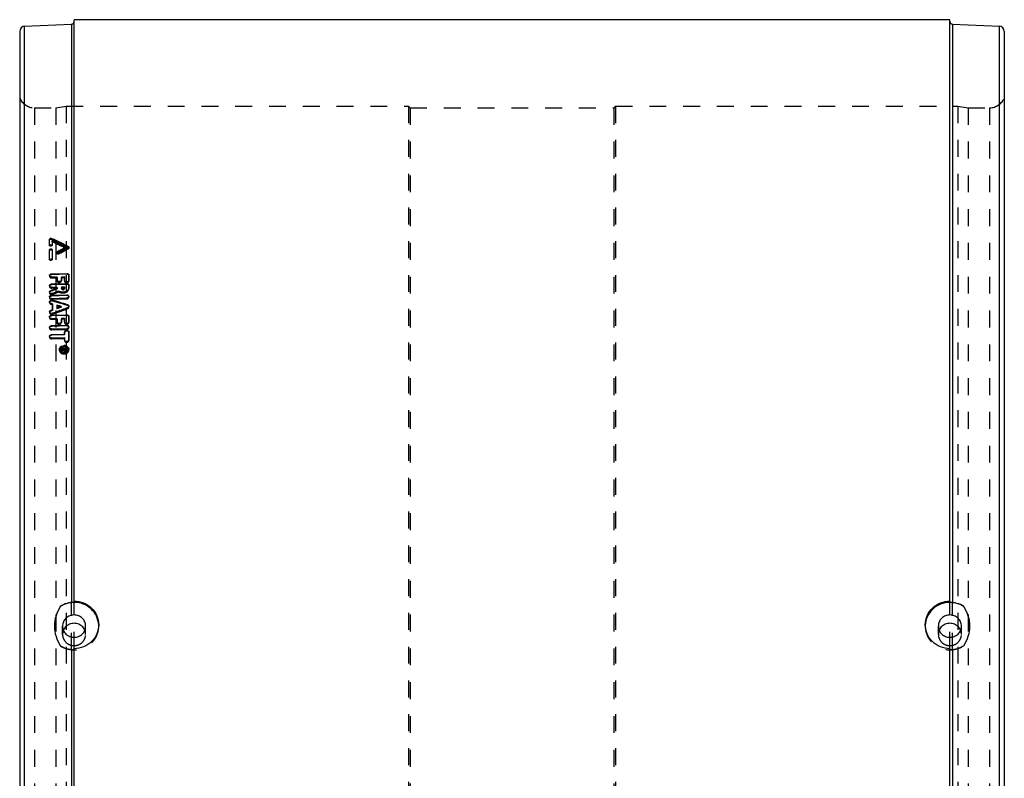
# Model space of a CAD drawing. Header units: millimetres. Extents: x 305 to 695, y 185 to 815.
# Tile 2 of 2: x 310 to 690, y 522 to 815. Entities that reach past the tile are written whole.
import ezdxf

# ---------------------------------------------------------------- set-up
doc = ezdxf.new("R2010")
doc.units = ezdxf.units.MM
doc.header["$LTSCALE"] = 65.185185
doc.linetypes.add('HIDDEN', pattern=[0.2, 0.1, -0.1])
doc.layers.get('0').update_dxf_attribs({"linetype": 'CONTINUOUS'})
doc.layers.add('KOERPER', color=7, linetype='CONTINUOUS')
doc.layers.add('KONST.EL_MIT_GEO', color=7, linetype='CONTINUOUS')

msp = doc.modelspace()

# ---------------------------------------------------------------- linework, layer by layer
at = {"color": 8, "linetype": 'HIDDEN'}
for p, q in [((315.66, 781), (324, 781)), ((460.65, 781), (539.35, 781)), ((676, 781), (684.34, 781))]:
    msp.add_line(p, q, dxfattribs=at)
at = {"layer": 'KOERPER', "color": 7, "linetype": 'Continuous'}
msp.add_line((669, 815), (331, 815), dxfattribs=at)
at = {"layer": 'KONST.EL_MIT_GEO', "color": 7, "linetype": 'Continuous'}
for p, q in [((311.91, 812.5), (330.04, 813.29)), ((330.04, 813.29), (330.04, 590.18)), ((331, 590.48), (331, 815)), ((669, 590.48), (669, 815)), ((669.96, 813.29), (669.96, 590.18)), ((669.96, 813.29), (688.09, 812.5)), ((310, 810.5), (310, 189.5)), ((311.91, 187.5), (311.91, 812.5)), ((688.09, 187.5), (688.09, 812.5)), ((690, 810.5), (690, 189.5)), ((321.49, 728.3), (321.49, 730.32)), ((321.51, 729.95), (321.49, 730.32)), ((322.3, 730.25), (322.28, 730.61)), ((322.28, 730.61), (323, 730.27)), ((322.3, 730.25), (322.66, 730.08)), ((322.48, 729.68), (322.48, 728.33)), ((322.66, 730.08), (323.02, 729.91)), ((321.49, 722.82), (321.49, 726.26)), ((321.51, 725.9), (321.49, 726.26)), ((322.48, 726.29), (322.48, 722.85)), ((326.64, 728.19), (328.08, 727.49)), ((327.17, 726.07), (326.77, 725.85)), ((327.89, 726.47), (327.17, 726.07)), ((327.34, 728.2), (328.78, 727.51)), ((327.69, 726.84), (327.67, 727.2)), ((327.97, 726.51), (327.89, 726.47)), ((328.38, 726.73), (327.97, 726.51)), ((328.08, 727.49), (328.8, 727.15)), ((328.78, 726.95), (328.38, 726.73)), ((328.8, 727.15), (328.78, 727.51)), ((324.59, 725.14), (324.56, 725.5)), ((324.59, 725.14), (325.27, 725.52)), ((322.34, 716.95), (328.13, 717.13)), ((322.34, 716.95), (322.36, 716.6)), ((322.34, 715.73), (324.39, 715.79)), ((328.16, 716.78), (322.36, 716.6)), ((324.39, 714.55), (324.39, 715.79)), ((324.39, 715.79), (324.41, 715.44)), ((326.08, 715.84), (327.29, 715.87)), ((326.08, 715.84), (326.08, 714.61)), ((327.29, 714.44), (327.29, 715.87)), ((327.29, 715.87), (327.31, 715.53)), ((328.13, 717.13), (328.16, 716.78)), ((328.98, 716.54), (328.98, 714.49)), ((322.34, 713.05), (328.13, 713.22)), ((322.34, 713.05), (322.36, 712.71)), ((322.34, 711.8), (324.39, 711.86)), ((328.16, 712.88), (322.36, 712.71)), ((324.39, 711.44), (324.39, 711.86)), ((324.39, 711.44), (324.41, 711.1)), ((326.08, 711.91), (327.29, 711.95)), ((326.08, 711.91), (326.08, 711.57)), ((326.08, 711.57), (326.11, 711.23)), ((327.29, 711.6), (327.29, 711.95)), ((327.29, 711.6), (327.31, 711.27)), ((327.31, 711.46), (327.31, 711.27)), ((328.13, 713.22), (328.16, 712.88)), ((328.98, 712.62), (328.98, 711.65)), ((321.98, 710.54), (322, 710.2)), ((322.34, 708.72), (328.13, 708.89)), ((322.34, 708.72), (322.36, 708.38)), ((322.34, 707.45), (328.13, 707.62)), ((328.16, 708.55), (322.36, 708.38)), ((328.13, 708.89), (328.16, 708.55)), ((322.34, 705.48), (322, 705.58)), ((322, 702.89), (322.69, 703.15)), ((322.57, 705.41), (322.34, 705.48)), ((322.69, 705.37), (322.57, 705.41)), ((322.68, 706.77), (322.7, 706.44)), ((322.69, 703.15), (322.69, 705.37)), ((322.69, 703.15), (322.71, 702.82)), ((324.39, 704.86), (324.39, 703.76)), ((324.39, 703.76), (326.03, 704.36)), ((324.39, 703.76), (324.41, 703.44)), ((324.49, 703.47), (324.41, 703.44)), ((325.68, 703.9), (324.49, 703.47)), ((326.05, 704.03), (325.68, 703.9)), ((326.03, 704.36), (325.75, 704.44)), ((326.03, 704.36), (326.05, 704.03)), ((328.48, 705.01), (328.5, 704.69)), ((322, 702.89), (322.02, 702.57)), ((322.71, 702.82), (322.02, 702.57)), ((322.34, 701.02), (328.13, 701.18)), ((322.34, 701.02), (322.36, 700.7)), ((322.34, 699.71), (324.39, 699.77)), ((328.16, 700.86), (322.36, 700.7)), ((324.39, 698.46), (324.39, 699.77)), ((324.39, 699.77), (324.41, 699.45)), ((326.08, 699.82), (327.29, 699.85)), ((326.08, 699.82), (326.08, 698.51)), ((327.29, 698.44), (327.29, 699.85)), ((327.29, 699.85), (327.31, 699.53)), ((328.13, 701.18), (328.16, 700.86)), ((328.98, 700.55), (328.98, 698.49)), ((322.34, 696.99), (328.13, 697.15)), ((322.34, 696.99), (322.36, 696.67)), ((322.34, 695.67), (328.13, 695.82)), ((328.16, 696.83), (322.36, 696.67)), ((328.13, 697.15), (328.16, 696.83)), ((322.34, 693.53), (327.29, 693.66)), ((322.34, 693.53), (322.36, 693.22)), ((322.34, 692.19), (327.29, 692.33)), ((327.31, 693.36), (322.36, 693.22)), ((327.29, 693.66), (327.29, 694.47)), ((327.29, 694.47), (327.31, 694.16)), ((327.29, 693.66), (327.31, 693.36)), ((327.29, 691.51), (327.29, 692.33)), ((327.29, 692.33), (327.31, 692.02)), ((327.31, 694.16), (327.31, 693.36)), ((328.98, 694.52), (328.98, 691.56)), ((326.15, 688.13), (328.13, 688.18)), ((326.15, 687.9), (326.15, 688.13)), ((326.15, 687.9), (326.98, 687.92)), ((326.15, 687.68), (326.84, 687.82)), ((326.84, 687.82), (326.98, 687.85)), ((326.98, 687.85), (326.98, 687.92)), ((326.98, 687.92), (327, 687.63)), ((327.27, 687.86), (327.04, 687.85)), ((327.26, 687.93), (327.85, 687.95)), ((327.26, 687.93), (327.26, 687.82)), ((327.26, 687.82), (327.29, 687.52)), ((327.85, 687.83), (327.85, 687.95)), ((327.85, 687.95), (327.86, 687.86)), ((328.16, 687.88), (327.85, 687.87)), ((327.85, 687.83), (327.87, 687.53)), ((328.13, 688.18), (328.13, 687.84)), ((328.56, 687.87), (328.56, 687.91)), ((325.73, 687.71), (325.74, 687.65)), ((326.15, 687.45), (326.15, 687.68)), ((326.24, 687.47), (326.15, 687.45)), ((326.3, 687.48), (326.24, 687.47)), ((326.6, 687.54), (326.3, 687.48)), ((326.9, 687.6), (326.6, 687.54)), ((327.04, 687.63), (326.9, 687.6)), ((327.41, 687.71), (327.71, 687.72)), ((327.41, 687.71), (327.42, 687.53)), ((327.41, 687.48), (327.71, 687.49)), ((327.71, 687.72), (327.73, 687.5)), ((327.87, 687.65), (327.87, 687.53)), ((330.04, 571.92), (330.04, 428.08)), ((331, 427.69), (331, 572.31)), ((669, 427.69), (669, 572.31)), ((669.96, 571.92), (669.96, 428.08))]:
    msp.add_line(p, q, dxfattribs=at)
at = {"layer": 'KONST.EL_MIT_GEO', "color": 8, "linetype": 'HIDDEN'}
for p, q in [((315.66, 781), (315.66, 219)), ((324, 781), (328, 781.65)), ((324, 781), (324, 219)), ((328, 781.65), (328, 218.35)), ((328, 781.65), (460, 781.65)), ((460, 781.65), (460, 218.35)), ((460, 781.65), (460.65, 781)), ((460.65, 781), (460.65, 219)), ((539.35, 781), (540, 781.65)), ((539.35, 781), (539.35, 219)), ((540, 781.65), (540, 218.35)), ((540, 781.65), (672, 781.65)), ((672, 781.65), (672, 218.35)), ((672, 781.65), (676, 781)), ((676, 781), (676, 219)), ((684.34, 781), (684.34, 219)), ((321.51, 727.94), (321.51, 729.95)), ((322.5, 729.32), (322.48, 729.68)), ((321.51, 727.94), (321.49, 728.3)), ((321.51, 722.46), (321.51, 725.9)), ((322.5, 727.97), (322.48, 728.33)), ((322.5, 725.93), (322.48, 726.29)), ((322.5, 729.32), (322.5, 727.97)), ((322.5, 725.93), (322.5, 722.49)), ((328.8, 726.59), (328.78, 726.95)), ((329, 726.89), (328.98, 727.25)), ((321.51, 722.46), (321.49, 722.82)), ((322.5, 722.49), (322.48, 722.85)), ((324.37, 725.2), (324.39, 724.84)), ((325.18, 724.61), (325.16, 724.96)), ((321.49, 716.29), (321.51, 715.94)), ((322.34, 715.73), (322.36, 715.38)), ((322.36, 715.38), (324.41, 715.44)), ((324.39, 714.55), (324.41, 714.21)), ((324.41, 715.44), (324.41, 714.21)), ((326.08, 715.84), (326.11, 715.49)), ((326.08, 714.61), (326.11, 714.26)), ((326.11, 715.49), (327.31, 715.53)), ((326.11, 714.26), (326.11, 715.49)), ((327.29, 714.44), (327.31, 714.09)), ((327.31, 715.53), (327.31, 714.09)), ((328.98, 716.54), (329, 716.19)), ((328.98, 714.49), (329, 714.14)), ((329, 714.14), (329, 716.19)), ((321.49, 712.37), (321.51, 712.03)), ((322.34, 711.8), (322.36, 711.46)), ((322.36, 711.46), (324.41, 711.53)), ((324.39, 711.86), (324.41, 711.53)), ((324.41, 711.53), (324.41, 711.1)), ((326.08, 711.91), (326.11, 711.58)), ((326.11, 711.58), (327.31, 711.61)), ((326.11, 711.23), (326.11, 711.58)), ((327.29, 711.95), (327.31, 711.61)), ((327.31, 711.61), (327.31, 711.46)), ((328.98, 712.62), (329, 712.28)), ((328.98, 711.65), (329, 711.32)), ((329, 711.32), (329, 712.28)), ((321.49, 709.92), (321.51, 709.59)), ((321.49, 708.03), (321.51, 707.7)), ((322.34, 707.45), (322.36, 707.12)), ((322.36, 707.12), (328.16, 707.29)), ((322.7, 709.42), (322.72, 709.08)), ((325.09, 710.32), (325.11, 709.98)), ((328.13, 707.62), (328.16, 707.29)), ((329, 707.97), (328.98, 708.31)), ((321.49, 706.12), (321.51, 705.79)), ((322, 705.58), (322.02, 705.25)), ((322.02, 705.25), (322.71, 705.04)), ((322.69, 705.37), (322.71, 705.04)), ((322.71, 705.04), (322.71, 702.82)), ((324.39, 704.86), (324.41, 704.53)), ((324.41, 703.44), (324.41, 704.53)), ((328.48, 703.84), (328.5, 703.51)), ((329, 704.14), (328.98, 704.47)), ((321.49, 702.26), (321.51, 701.93)), ((321.49, 700.31), (321.51, 699.99)), ((322.34, 699.71), (322.36, 699.39)), ((322.36, 699.39), (324.41, 699.45)), ((322.68, 701.73), (322.7, 701.41)), ((324.41, 699.45), (324.41, 698.14)), ((326.08, 699.82), (326.11, 699.5)), ((326.11, 699.5), (327.31, 699.53)), ((326.11, 698.19), (326.11, 699.5)), ((327.31, 699.53), (327.31, 698.12)), ((328.98, 700.55), (329, 700.23)), ((329, 698.17), (329, 700.23)), ((321.49, 696.27), (321.51, 695.96)), ((322.34, 695.67), (322.36, 695.35)), ((322.36, 695.35), (328.16, 695.51)), ((324.39, 698.46), (324.41, 698.14)), ((326.08, 698.51), (326.11, 698.19)), ((327.29, 698.44), (327.31, 698.12)), ((328.13, 695.82), (328.16, 695.51)), ((328.98, 698.49), (329, 698.17)), ((329, 696.23), (328.98, 696.54)), ((321.49, 692.8), (321.51, 692.5)), ((322.34, 692.19), (322.36, 691.89)), ((322.36, 691.89), (327.31, 692.02)), ((327.31, 692.02), (327.31, 691.21)), ((328.98, 694.52), (329, 694.21)), ((329, 691.25), (329, 694.21)), ((326.15, 688.13), (326.18, 687.83)), ((326.15, 687.9), (326.18, 687.39)), ((327.04, 687.85), (326.18, 687.83)), ((326.18, 687.83), (326.18, 687.6)), ((327.26, 687.93), (327.26, 687.82)), ((327.85, 687.87), (327.27, 687.86)), ((327.29, 691.51), (327.31, 691.21)), ((327.86, 687.86), (327.85, 687.83)), ((328.13, 688.18), (328.16, 687.88)), ((328.13, 687.84), (328.16, 687.54)), ((328.16, 687.54), (328.16, 687.88)), ((328.58, 687.61), (328.56, 687.87)), ((328.98, 691.56), (329, 691.25)), ((329, 687.64), (328.98, 687.94)), ((325.31, 687.68), (325.33, 687.39)), ((325.74, 687.65), (325.75, 687.42)), ((326.15, 687.45), (326.18, 687.15)), ((326.18, 687.6), (327, 687.62)), ((326.26, 687.4), (326.18, 687.39)), ((326.18, 687.39), (326.18, 687.15)), ((326.18, 687.15), (327.07, 687.34)), ((327, 687.55), (326.26, 687.4)), ((327, 687.63), (327, 687.55)), ((327, 687.62), (327, 687.55)), ((327.04, 687.63), (327.07, 687.34)), ((327.27, 687.7), (327.29, 687.63)), ((327.29, 687.63), (327.87, 687.65)), ((327.29, 687.52), (327.29, 687.63)), ((327.41, 687.48), (327.43, 687.18)), ((327.42, 687.53), (327.43, 687.41)), ((327.73, 687.42), (327.43, 687.41)), ((327.43, 687.18), (327.73, 687.19)), ((327.71, 687.49), (327.73, 687.19)), ((327.73, 687.5), (327.73, 687.42)), ((330.04, 571.92), (330.04, 590.18)), ((331, 572.31), (331, 590.48)), ((669, 572.31), (669, 590.48)), ((669.96, 571.92), (669.96, 590.18)), ((340.5, 581.01), (340.5, 581.53)), ((659.5, 581.53), (659.5, 581.01)), ((326.55, 577.8), (326.55, 581.01)), ((335.45, 577.8), (335.45, 581.01)), ((664.55, 577.8), (664.55, 581.01)), ((673.45, 577.8), (673.45, 581.01))]:
    msp.add_line(p, q, dxfattribs=at)
at = {"layer": 'KONST.EL_MIT_GEO', "color": 7, "linetype": 'Continuous'}
for centre, radius, start, end in [((330, 814.29), 1, 272.5, 360), ((670, 814.29), 1, 180, 267.5), ((312, 810.5), 2, 92.5, 180), ((688, 810.5), 2, 0, 87.5), ((-82.92, -123.08), 944.22, 64.22483, 64.57386), ((-79.22, -118.53), 939.28, 64.35236, 64.64523), ((-79.34, -120.46), 940.75, 64.43437, 64.67794), ((321.72, 728.3), 0.229, 180.0671, 193.2675), ((947.79, -408.13), 1293.65, 118.64374, 118.80042), ((328.55, 727.38), 0.49, 298.6233, 306.8145), ((321.73, 722.82), 0.241, 180.0633, 192.926), ((324.82, 724.7), 0.497, 118.7119, 126.2769), ((321.92, 716.31), 0.432, 183.6029, 191.6938), ((324.83, 714.56), 0.44, 180.067, 190.8061), ((327.73, 714.44), 0.441, 180.0668, 190.7935), ((321.94, 712.4), 0.446, 183.6677, 191.5081), ((321.97, 709.95), 0.482, 183.764, 193.732), ((321.95, 708.06), 0.461, 183.7428, 191.3156), ((328.1, 708.72), 1.1, 271.6858, 277.6629), ((328.19, 707.45), 1.1, 85.1161, 91.6498), ((321.98, 706.15), 0.492, 183.841, 189.3203), ((-336.91, -1481.7), 2285.71, 73.07582, 73.22763), ((328.17, 704.69), 0.908, 289.9453, 296.627), ((328.25, 703.87), 0.858, 66.0303, 73.104), ((322, 702.29), 0.508, 183.8938, 201.582), ((321.98, 700.34), 0.488, 183.8848, 191.0046), ((321.99, 696.3), 0.501, 183.9637, 190.856), ((324.88, 698.46), 0.495, 180.059, 190.1799), ((327.78, 698.44), 0.496, 180.0588, 190.1731), ((328.1, 696.88), 1.05, 271.5939, 277.8228), ((328.18, 695.78), 1.06, 84.744, 91.5542), ((322, 692.84), 0.513, 184.0342, 190.7354), ((326.91, 687.24), 1.65, 131.2239, 140.0184), ((326.63, 687.78), 0.904, 177.1228, 184.0214), ((327.02, 687.39), 1.85, 121.5466, 127.2658), ((326.96, 687.6), 1.28, 131.7801, 138.5911), ((327.23, 686.67), 2.31, 102.3845, 107.5556), ((327.19, 687.2), 1.75, 91.5856, 102.5044), ((327.2, 687.05), 2.24, 81.7653, 91.4693), ((327.22, 686.74), 2.24, 80.5005, 91.4632), ((327.8, 691.51), 0.519, 180.0562, 189.9483), ((327.41, 687.69), 1.2, 44.5728, 51.4482), ((327.46, 687.74), 1.12, 37.4805, 44.5742), ((327.52, 687.79), 1.05, 30.0043, 37.4693), ((327.49, 687.32), 1.6, 50.4686, 53.1961), ((327.65, 687.85), 0.903, 359.6349, 13.8501), ((326.45, 687.77), 1.14, 184.1517, 189.3955), ((326.78, 687.95), 1.53, 224.7277, 229.8148), ((326.65, 687.48), 0.895, 183.9918, 192.435), ((326.7, 687.8), 0.978, 202.0109, 206.7384), ((326.78, 687.54), 1.04, 208.7859, 215.3585), ((326.83, 687.88), 1.13, 217.3871, 224.4555), ((326.84, 687.58), 1.11, 215.3866, 223.4471), ((326.88, 687.94), 1.2, 224.4537, 231.3113), ((327.09, 688.56), 2.22, 261.6591, 271.4438), ((327.1, 688.41), 1.74, 271.5694, 282.5592), ((327.12, 688.12), 1.74, 271.5685, 282.5034), ((327.33, 688.02), 1.28, 311.9083, 318.7059), ((327.27, 688.23), 1.85, 301.7122, 307.4353), ((327.38, 687.97), 1.2, 318.7023, 325.6411), ((327.68, 687.55), 0.902, 355.8639, 3.9719), ((327.55, 687.95), 1.45, 326.1038, 332.776), ((327.62, 687.92), 1.37, 332.7806, 339.5464), ((330.8, 577.77), 4.26, 149.1168, 157.3363), ((330.84, 577.74), 4.31, 137.0126, 149.0823), ((331.16, 577.74), 4.31, 30.9177, 42.9874), ((331.2, 577.77), 4.26, 22.6637, 30.8832), ((668.8, 577.77), 4.26, 149.1168, 157.3363), ((668.84, 577.74), 4.31, 137.0126, 149.0823), ((669.16, 577.74), 4.31, 30.9177, 42.9874), ((669.2, 577.77), 4.26, 22.6637, 30.8832)]:
    msp.add_arc(centre, radius, start, end, dxfattribs=at)
at = {"layer": 'KONST.EL_MIT_GEO', "color": 8, "linetype": 'HIDDEN'}
for centre, radius, start, end in [((315.66, 787), 6, 199.4712, 270), ((684.34, 787), 6, 270, 340.5288), ((322.27, 725.93), 0.233, 0.0565, 12.8743), ((-83.52, -126.02), 946.81, 64.25872, 64.6067), ((953.36, -416.82), 1302.87, 118.64436, 118.82612), ((321.96, 715.97), 0.45, 173.7844, 183.3674), ((321.98, 712.06), 0.465, 162.2075, 183.4314), ((321.99, 707.73), 0.481, 163.5425, 183.5051), ((322.01, 705.82), 0.497, 164.3421, 183.7939), ((322.02, 700.02), 0.508, 165.7396, 183.6437), ((322.03, 695.99), 0.522, 166.7967, 183.7205), ((322.05, 692.53), 0.534, 167.6581, 183.7888), ((327.23, 686.71), 2.28, 91.5872, 102.4418), ((327.84, 687.56), 1.16, 3.986, 11.7384), ((326.5, 687.47), 1.17, 175.8619, 183.9765), ((331.62, 581.01), 8.88, 360, 3.3335), ((668.38, 581.01), 8.88, 177.7417, 180)]:
    msp.add_arc(centre, radius, start, end, dxfattribs=at)
at = {"layer": 'KONST.EL_MIT_GEO', "color": 7, "linetype": 'Continuous'}
for points, knots in [([(321.49, 730.32), (321.49, 730.46), (321.72, 730.65), (322.02, 730.68), (322.2, 730.65), (322.28, 730.61)], [0, 0, 0, 0, 0.438712, 0.724331, 1, 1, 1, 1]), ([(321.51, 729.95), (321.51, 730.09), (321.74, 730.28), (322.04, 730.31), (322.22, 730.28), (322.3, 730.25)], [0, 0, 0, 0, 0.438804, 0.724288, 1, 1, 1, 1]), ([(321.49, 726.26), (321.49, 726.46), (321.97, 726.75), (322.48, 726.49), (322.48, 726.29)], [0, 0, 0, 0, 0.507395, 1, 1, 1, 1]), ([(322.48, 728.33), (322.48, 728.14), (322.02, 727.86), (321.54, 728.06), (321.5, 728.25)], [0, 0, 0, 0, 0.493339, 1, 1, 1, 1]), ([(321.51, 725.9), (321.51, 725.99), (321.63, 726.17), (321.88, 726.26), (322.1, 726.26), (322.31, 726.21), (322.44, 726.12), (322.48, 726.03)], [0, 0, 0, 0, 0.213886, 0.484057, 0.629377, 0.768748, 1, 1, 1, 1]), ([(328.78, 727.51), (328.81, 727.49), (328.9, 727.44), (328.98, 727.33), (328.98, 727.25)], [0, 0, 0, 0, 0.283274, 1, 1, 1, 1]), ([(322.48, 722.85), (322.48, 722.65), (322.02, 722.36), (321.54, 722.57), (321.5, 722.76)], [0, 0, 0, 0, 0.494089, 1, 1, 1, 1]), ([(324.37, 725.2), (324.36, 725.23), (324.38, 725.35), (324.48, 725.45), (324.56, 725.5)], [0, 0, 0, 0, 0.227666, 1, 1, 1, 1]), ([(325.16, 724.96), (325.08, 724.92), (324.91, 724.88), (324.66, 724.9), (324.44, 725), (324.37, 725.14), (324.37, 725.2)], [0, 0, 0, 0, 0.274296, 0.552312, 0.797773, 1, 1, 1, 1]), ([(321.49, 716.29), (321.48, 716.46), (321.72, 716.84), (322.12, 716.94), (322.34, 716.95)], [0, 0, 0, 0, 0.442977, 1, 1, 1, 1]), ([(322.34, 715.73), (322.15, 715.72), (321.79, 715.78), (321.53, 716.07), (321.5, 716.23)], [0, 0, 0, 0, 0.551145, 1, 1, 1, 1]), ([(322.36, 716.6), (322.27, 716.6), (321.95, 716.56), (321.61, 716.34), (321.54, 716.12)], [0, 0, 0, 0, 0.282791, 1, 1, 1, 1]), ([(326.08, 714.61), (326.08, 714.44), (325.92, 714.19), (325.6, 714.02), (325.2, 713.94), (324.71, 714), (324.43, 714.31), (324.4, 714.47)], [0, 0, 0, 0, 0.221648, 0.355541, 0.498766, 0.775539, 1, 1, 1, 1]), ([(328.98, 714.49), (328.98, 714.32), (328.82, 714.07), (328.5, 713.9), (328.1, 713.82), (327.61, 713.88), (327.32, 714.19), (327.29, 714.35)], [0, 0, 0, 0, 0.221724, 0.355596, 0.498783, 0.775485, 1, 1, 1, 1]), ([(328.13, 717.13), (328.34, 717.13), (328.73, 717.06), (328.98, 716.7), (328.98, 716.54)], [0, 0, 0, 0, 0.557437, 1, 1, 1, 1]), ([(328.98, 716.32), (328.97, 716.36), (328.89, 716.54), (328.72, 716.66), (328.58, 716.71)], [0, 0, 0, 0, 0.230387, 1, 1, 1, 1]), ([(321.49, 712.37), (321.48, 712.55), (321.72, 712.94), (322.12, 713.04), (322.34, 713.05)], [0, 0, 0, 0, 0.445642, 1, 1, 1, 1]), ([(322.34, 711.8), (322.15, 711.8), (321.79, 711.86), (321.53, 712.16), (321.5, 712.31)], [0, 0, 0, 0, 0.548789, 1, 1, 1, 1]), ([(322.36, 712.71), (322.18, 712.7), (321.84, 712.62), (321.58, 712.35), (321.53, 712.21)], [0, 0, 0, 0, 0.541482, 1, 1, 1, 1]), ([(328.98, 711.65), (328.98, 711.31), (328.64, 710.57), (327.57, 709.95), (326.29, 709.81), (325.43, 710.08), (325.09, 710.32)], [0, 0, 0, 0, 0.212639, 0.464774, 0.740275, 1, 1, 1, 1]), ([(326.13, 711.1), (326.23, 710.88), (326.79, 710.66), (327.31, 711.04), (327.31, 711.27)], [0, 0, 0, 0, 0.514754, 1, 1, 1, 1]), ([(326.14, 711.38), (326.25, 711.21), (326.7, 711.06), (327.12, 711.25), (327.23, 711.42)], [0, 0, 0, 0, 0.496262, 1, 1, 1, 1]), ([(328.13, 713.22), (328.34, 713.23), (328.74, 713.15), (328.98, 712.79), (328.98, 712.62)], [0, 0, 0, 0, 0.554675, 1, 1, 1, 1]), ([(328.98, 712.41), (328.97, 712.46), (328.89, 712.63), (328.72, 712.76), (328.58, 712.81)], [0, 0, 0, 0, 0.231656, 1, 1, 1, 1]), ([(321.49, 709.92), (321.48, 710.05), (321.59, 710.33), (321.84, 710.48), (321.98, 710.54)], [0, 0, 0, 0, 0.457902, 1, 1, 1, 1]), ([(321.49, 708.03), (321.48, 708.21), (321.71, 708.6), (322.12, 708.71), (322.34, 708.72)], [0, 0, 0, 0, 0.448468, 1, 1, 1, 1]), ([(321.49, 706.12), (321.48, 706.23), (321.56, 706.47), (321.86, 706.72), (322.26, 706.83), (322.54, 706.81), (322.68, 706.77)], [0, 0, 0, 0, 0.212429, 0.45548, 0.726122, 1, 1, 1, 1]), ([(322.7, 709.42), (322.46, 709.33), (321.97, 709.3), (321.55, 709.64), (321.5, 709.84)], [0, 0, 0, 0, 0.546035, 1, 1, 1, 1]), ([(322.34, 707.45), (322.15, 707.44), (321.78, 707.51), (321.53, 707.81), (321.5, 707.97)], [0, 0, 0, 0, 0.546282, 1, 1, 1, 1]), ([(322, 710.2), (321.94, 710.18), (321.75, 710.08), (321.58, 709.91), (321.53, 709.76)], [0, 0, 0, 0, 0.277015, 1, 1, 1, 1]), ([(322.36, 708.38), (322.18, 708.38), (321.83, 708.29), (321.58, 708.02), (321.53, 707.87)], [0, 0, 0, 0, 0.540081, 1, 1, 1, 1]), ([(328.13, 708.89), (328.34, 708.89), (328.72, 708.82), (328.97, 708.47), (328.98, 708.31)], [0, 0, 0, 0, 0.550063, 1, 1, 1, 1]), ([(328.98, 708.31), (328.99, 708.15), (328.8, 707.78), (328.44, 707.65), (328.25, 707.63)], [0, 0, 0, 0, 0.450859, 1, 1, 1, 1]), ([(328.96, 708.14), (328.94, 708.2), (328.78, 708.43), (328.49, 708.53), (328.28, 708.55)], [0, 0, 0, 0, 0.226203, 1, 1, 1, 1]), ([(322, 705.58), (321.87, 705.62), (321.65, 705.74), (321.51, 705.96), (321.5, 706.07)], [0, 0, 0, 0, 0.535369, 1, 1, 1, 1]), ([(322.7, 706.44), (322.47, 706.51), (321.99, 706.5), (321.59, 706.16), (321.53, 705.96)], [0, 0, 0, 0, 0.536376, 1, 1, 1, 1]), ([(328.48, 705.01), (328.61, 704.97), (328.84, 704.84), (328.97, 704.59), (328.98, 704.47)], [0, 0, 0, 0, 0.534573, 1, 1, 1, 1]), ([(328.95, 704.28), (328.94, 704.24), (328.85, 704.07), (328.7, 703.94), (328.57, 703.88)], [0, 0, 0, 0, 0.233823, 1, 1, 1, 1]), ([(328.97, 704.27), (328.96, 704.31), (328.88, 704.48), (328.72, 704.59), (328.6, 704.65)], [0, 0, 0, 0, 0.234703, 1, 1, 1, 1]), ([(321.49, 702.26), (321.48, 702.39), (321.59, 702.68), (321.85, 702.84), (322, 702.89)], [0, 0, 0, 0, 0.461216, 1, 1, 1, 1]), ([(321.49, 700.31), (321.48, 700.49), (321.71, 700.89), (322.12, 701.01), (322.34, 701.02)], [0, 0, 0, 0, 0.453174, 1, 1, 1, 1]), ([(322.34, 699.71), (322.15, 699.71), (321.78, 699.78), (321.53, 700.09), (321.5, 700.25)], [0, 0, 0, 0, 0.542087, 1, 1, 1, 1]), ([(322.02, 702.57), (321.96, 702.55), (321.75, 702.45), (321.57, 702.26), (321.53, 702.09)], [0, 0, 0, 0, 0.276148, 1, 1, 1, 1]), ([(322.68, 701.73), (322.46, 701.65), (322, 701.63), (321.6, 701.92), (321.53, 702.1)], [0, 0, 0, 0, 0.536946, 1, 1, 1, 1]), ([(322.36, 700.7), (322.17, 700.69), (321.82, 700.6), (321.57, 700.3), (321.53, 700.15)], [0, 0, 0, 0, 0.53756, 1, 1, 1, 1]), ([(328.13, 701.18), (328.34, 701.18), (328.75, 701.1), (328.98, 700.72), (328.98, 700.55)], [0, 0, 0, 0, 0.546881, 1, 1, 1, 1]), ([(328.98, 700.37), (328.97, 700.41), (328.89, 700.6), (328.72, 700.73), (328.58, 700.78)], [0, 0, 0, 0, 0.235159, 1, 1, 1, 1]), ([(321.49, 696.27), (321.48, 696.45), (321.7, 696.86), (322.12, 696.98), (322.34, 696.99)], [0, 0, 0, 0, 0.455486, 1, 1, 1, 1]), ([(322.34, 695.67), (322.15, 695.66), (321.78, 695.74), (321.53, 696.05), (321.5, 696.21)], [0, 0, 0, 0, 0.540018, 1, 1, 1, 1]), ([(322.36, 696.67), (322.17, 696.67), (321.81, 696.57), (321.56, 696.27), (321.53, 696.11)], [0, 0, 0, 0, 0.536229, 1, 1, 1, 1]), ([(326.08, 698.51), (326.08, 698.34), (325.87, 697.97), (325.3, 697.79), (324.7, 697.88), (324.43, 698.21), (324.4, 698.37)], [0, 0, 0, 0, 0.227745, 0.498182, 0.770719, 1, 1, 1, 1]), ([(328.98, 698.49), (328.98, 698.32), (328.77, 697.95), (328.19, 697.76), (327.6, 697.86), (327.32, 698.18), (327.29, 698.35)], [0, 0, 0, 0, 0.227779, 0.498187, 0.770694, 1, 1, 1, 1]), ([(328.13, 697.15), (328.34, 697.15), (328.73, 697.07), (328.97, 696.71), (328.98, 696.54)], [0, 0, 0, 0, 0.542974, 1, 1, 1, 1]), ([(328.98, 696.54), (328.99, 696.38), (328.81, 696), (328.44, 695.86), (328.25, 695.83)], [0, 0, 0, 0, 0.457668, 1, 1, 1, 1]), ([(328.97, 696.39), (328.92, 696.51), (328.71, 696.73), (328.43, 696.81), (328.28, 696.83)], [0, 0, 0, 0, 0.466667, 1, 1, 1, 1]), ([(321.49, 692.8), (321.48, 692.99), (321.7, 693.4), (322.12, 693.52), (322.34, 693.53)], [0, 0, 0, 0, 0.457393, 1, 1, 1, 1]), ([(322.34, 692.19), (322.15, 692.19), (321.77, 692.27), (321.53, 692.58), (321.5, 692.75)], [0, 0, 0, 0, 0.538307, 1, 1, 1, 1]), ([(322.36, 693.22), (322.17, 693.22), (321.81, 693.12), (321.56, 692.81), (321.52, 692.65)], [0, 0, 0, 0, 0.535085, 1, 1, 1, 1]), ([(327.29, 694.47), (327.29, 694.65), (327.52, 695.04), (328.13, 695.21), (328.75, 695.08), (328.98, 694.69), (328.98, 694.52)], [0, 0, 0, 0, 0.231133, 0.50423, 0.773941, 1, 1, 1, 1]), ([(328.57, 694.78), (328.3, 694.88), (327.83, 694.87), (327.4, 694.53), (327.31, 694.28), (327.31, 694.16)], [0, 0, 0, 0, 0.530506, 0.779184, 1, 1, 1, 1]), ([(328.98, 694.36), (328.97, 694.4), (328.89, 694.59), (328.71, 694.72), (328.57, 694.78)], [0, 0, 0, 0, 0.23624, 1, 1, 1, 1]), ([(325.65, 688.3), (325.61, 688.25), (325.44, 688.03), (325.35, 687.75), (325.33, 687.55)], [0, 0, 0, 0, 0.261389, 1, 1, 1, 1]), ([(325.39, 688.19), (325.41, 688.25), (325.53, 688.51), (325.73, 688.73), (325.9, 688.86)], [0, 0, 0, 0, 0.2406, 1, 1, 1, 1]), ([(326.05, 688.97), (326.13, 689.01), (326.47, 689.19), (326.86, 689.27), (327.14, 689.28)], [0, 0, 0, 0, 0.244457, 1, 1, 1, 1]), ([(327.26, 687.82), (327.26, 687.77), (327.33, 687.71), (327.39, 687.71), (327.41, 687.71)], [0, 0, 0, 0, 0.713563, 1, 1, 1, 1]), ([(328.98, 691.56), (328.98, 691.38), (328.77, 691.01), (328.19, 690.82), (327.59, 690.92), (327.32, 691.25), (327.29, 691.42)], [0, 0, 0, 0, 0.229801, 0.498568, 0.769117, 1, 1, 1, 1]), ([(328.21, 689.04), (328.42, 688.92), (328.79, 688.62), (328.96, 688.16), (328.98, 687.94)], [0, 0, 0, 0, 0.520844, 1, 1, 1, 1]), ([(325.69, 686.87), (325.64, 686.92), (325.47, 687.13), (325.35, 687.38), (325.32, 687.58)], [0, 0, 0, 0, 0.260159, 1, 1, 1, 1]), ([(327.49, 686.42), (327.57, 686.44), (327.87, 686.53), (328.15, 686.7), (328.3, 686.87)], [0, 0, 0, 0, 0.262045, 1, 1, 1, 1]), ([(328.08, 687.67), (328.02, 687.59), (327.88, 687.51), (327.75, 687.49), (327.71, 687.49)], [0, 0, 0, 0, 0.734638, 1, 1, 1, 1]), ([(328.3, 686.87), (328.34, 686.92), (328.48, 687.09), (328.56, 687.32), (328.58, 687.49)], [0, 0, 0, 0, 0.262669, 1, 1, 1, 1]), ([(331.01, 590.19), (330.07, 590.19), (328.18, 589.92), (326.45, 589.12), (325.67, 588.61)], [0, 0, 0, 0, 0.50135, 1, 1, 1, 1]), ([(325.67, 588.61), (326.64, 589.25), (328.12, 589.88), (329.65, 590.14), (330.04, 590.18)], [0, 0, 0, 0, 0.748541, 1, 1, 1, 1]), ([(330.04, 590.18), (330.27, 590.2), (330.58, 590.25), (330.9, 590.35), (331, 590.44), (331, 590.48)], [0, 0, 0, 0, 0.667183, 0.883217, 1, 1, 1, 1]), ([(331, 590.67), (332.23, 590.67), (334.71, 590.2), (337.87, 588.19), (340, 585.15), (340.5, 582.72), (340.5, 581.53)], [0, 0, 0, 0, 0.254358, 0.505945, 0.753963, 1, 1, 1, 1]), ([(340.48, 581.53), (340.42, 582.68), (339.82, 584.99), (337.67, 587.85), (334.59, 589.74), (332.2, 590.19), (331.01, 590.19)], [0, 0, 0, 0, 0.246008, 0.494486, 0.746155, 1, 1, 1, 1]), ([(659.5, 581.53), (659.5, 582.72), (660, 585.15), (662.13, 588.19), (665.29, 590.2), (667.77, 590.67), (669, 590.67)], [0, 0, 0, 0, 0.246037, 0.494055, 0.745642, 1, 1, 1, 1]), ([(668.88, 590.19), (667.68, 590.17), (665.29, 589.7), (662.23, 587.76), (660.11, 584.85), (659.55, 582.52), (659.51, 581.36)], [0, 0, 0, 0, 0.253893, 0.50554, 0.753976, 1, 1, 1, 1]), ([(674.33, 588.61), (673.53, 589.13), (671.76, 589.94), (669.84, 590.2), (668.88, 590.19)], [0, 0, 0, 0, 0.498647, 1, 1, 1, 1]), ([(669, 590.48), (669, 590.42), (669.2, 590.31), (669.36, 590.28), (669.47, 590.25)], [0, 0, 0, 0, 0.330533, 1, 1, 1, 1]), ([(669.47, 590.25), (669.51, 590.24), (669.67, 590.21), (669.83, 590.19), (669.96, 590.18)], [0, 0, 0, 0, 0.235166, 1, 1, 1, 1]), ([(669.96, 590.18), (670.35, 590.14), (671.88, 589.88), (673.36, 589.25), (674.33, 588.61)], [0, 0, 0, 0, 0.251459, 1, 1, 1, 1]), ([(325.67, 588.61), (324.99, 587.46), (323.84, 585.02), (323.19, 581.01), (323.84, 577), (324.99, 574.56), (325.67, 573.41)], [0, 0, 0, 0, 0.250763, 0.499999, 0.749236, 1, 1, 1, 1]), ([(331, 585.31), (330.42, 585.31), (329.26, 585.09), (327.78, 584.14), (326.78, 582.71), (326.55, 581.57), (326.55, 581.01)], [0, 0, 0, 0, 0.254016, 0.505661, 0.754016, 1, 1, 1, 1]), ([(335.45, 581.01), (335.45, 581.57), (335.22, 582.71), (334.22, 584.14), (332.74, 585.09), (331.58, 585.31), (331, 585.31)], [0, 0, 0, 0, 0.245984, 0.494339, 0.745984, 1, 1, 1, 1]), ([(669, 585.31), (668.42, 585.31), (667.26, 585.09), (665.78, 584.14), (664.78, 582.71), (664.55, 581.57), (664.55, 581.01)], [0, 0, 0, 0, 0.254016, 0.505661, 0.754016, 1, 1, 1, 1]), ([(673.45, 581.01), (673.45, 581.57), (673.22, 582.71), (672.22, 584.14), (670.74, 585.09), (669.58, 585.31), (669, 585.31)], [0, 0, 0, 0, 0.245984, 0.494339, 0.745984, 1, 1, 1, 1]), ([(674.33, 588.61), (675.01, 587.46), (676.16, 585.02), (676.81, 581.01), (676.16, 577), (675.01, 574.56), (674.33, 573.41)], [0, 0, 0, 0, 0.250763, 0.499999, 0.749236, 1, 1, 1, 1]), ([(331, 582.1), (330.38, 582.1), (329.14, 581.85), (328.11, 581.12), (327.69, 580.68)], [0, 0, 0, 0, 0.502633, 1, 1, 1, 1]), ([(334.31, 580.68), (333.89, 581.12), (332.86, 581.85), (331.62, 582.1), (331, 582.1)], [0, 0, 0, 0, 0.497367, 1, 1, 1, 1]), ([(340.5, 581.53), (340.5, 580.33), (340, 577.9), (337.87, 574.84), (334.72, 572.79), (332.23, 572.31), (331, 572.31)], [0, 0, 0, 0, 0.245949, 0.49462, 0.746346, 1, 1, 1, 1]), ([(669, 572.31), (667.77, 572.31), (665.28, 572.79), (662.13, 574.84), (660, 577.9), (659.5, 580.33), (659.5, 581.53)], [0, 0, 0, 0, 0.253654, 0.50538, 0.754051, 1, 1, 1, 1]), ([(669, 582.1), (668.38, 582.1), (667.14, 581.85), (666.11, 581.12), (665.69, 580.68)], [0, 0, 0, 0, 0.502633, 1, 1, 1, 1]), ([(672.31, 580.68), (671.89, 581.12), (670.86, 581.85), (669.62, 582.1), (669, 582.1)], [0, 0, 0, 0, 0.497367, 1, 1, 1, 1]), ([(326.55, 581.01), (326.55, 580.45), (326.78, 579.31), (327.78, 577.88), (329.26, 576.93), (330.42, 576.71), (331, 576.71)], [0, 0, 0, 0, 0.245984, 0.494339, 0.745984, 1, 1, 1, 1]), ([(331, 576.71), (331.58, 576.71), (332.74, 576.93), (334.22, 577.88), (335.22, 579.31), (335.45, 580.45), (335.45, 581.01)], [0, 0, 0, 0, 0.254016, 0.505661, 0.754016, 1, 1, 1, 1]), ([(664.55, 581.01), (664.55, 580.45), (664.78, 579.31), (665.78, 577.88), (667.26, 576.93), (668.42, 576.71), (669, 576.71)], [0, 0, 0, 0, 0.245984, 0.494339, 0.745984, 1, 1, 1, 1]), ([(669, 576.71), (669.58, 576.71), (670.74, 576.93), (672.22, 577.88), (673.22, 579.31), (673.45, 580.45), (673.45, 581.01)], [0, 0, 0, 0, 0.254016, 0.505661, 0.754016, 1, 1, 1, 1]), ([(330.04, 571.92), (329.65, 571.95), (328.12, 572.18), (326.64, 572.78), (325.67, 573.41)], [0, 0, 0, 0, 0.25198, 1, 1, 1, 1]), ([(330.52, 571.92), (330.48, 571.92), (330.32, 571.9), (330.16, 571.91), (330.04, 571.92)], [0, 0, 0, 0, 0.234693, 1, 1, 1, 1]), ([(331, 572.13), (331, 572.07), (330.8, 571.96), (330.64, 571.93), (330.52, 571.92)], [0, 0, 0, 0, 0.332199, 1, 1, 1, 1]), ([(669.96, 571.92), (669.73, 571.9), (669.42, 571.91), (669.1, 572), (669, 572.09), (669, 572.13)], [0, 0, 0, 0, 0.666007, 0.88212, 1, 1, 1, 1]), ([(674.33, 573.41), (673.36, 572.78), (671.88, 572.18), (670.35, 571.95), (669.96, 571.92)], [0, 0, 0, 0, 0.74802, 1, 1, 1, 1])]:
    msp.add_open_spline(points, degree=3, knots=knots, dxfattribs=at)
at = {"layer": 'KONST.EL_MIT_GEO', "color": 8, "linetype": 'HIDDEN'}
for points, knots in [([(322.5, 727.97), (322.5, 727.77), (322.02, 727.48), (321.51, 727.74), (321.51, 727.94)], [0, 0, 0, 0, 0.507133, 1, 1, 1, 1]), ([(322.48, 726.03), (322.48, 726.02), (322.49, 726.01), (322.49, 725.99), (322.49, 725.98)], [0, 0, 0, 0, 0.503975, 1, 1, 1, 1]), ([(329, 726.89), (329.01, 726.86), (328.99, 726.74), (328.89, 726.64), (328.8, 726.59)], [0, 0, 0, 0, 0.226293, 1, 1, 1, 1]), ([(322.5, 722.49), (322.5, 722.29), (322.02, 721.99), (321.51, 722.26), (321.51, 722.46)], [0, 0, 0, 0, 0.507028, 1, 1, 1, 1]), ([(325.18, 724.61), (325.1, 724.56), (324.93, 724.52), (324.68, 724.54), (324.46, 724.64), (324.39, 724.78), (324.39, 724.84)], [0, 0, 0, 0, 0.274075, 0.552221, 0.797699, 1, 1, 1, 1]), ([(321.51, 715.94), (321.52, 715.78), (321.78, 715.44), (322.16, 715.38), (322.36, 715.38)], [0, 0, 0, 0, 0.444287, 1, 1, 1, 1]), ([(321.51, 712.03), (321.52, 711.87), (321.77, 711.53), (322.16, 711.46), (322.36, 711.46)], [0, 0, 0, 0, 0.446973, 1, 1, 1, 1]), ([(324.41, 714.21), (324.41, 714.13), (324.46, 713.96), (324.66, 713.76), (324.94, 713.65), (325.36, 713.6), (325.86, 713.73), (326.11, 714.09), (326.11, 714.26)], [0, 0, 0, 0, 0.106606, 0.224107, 0.35725, 0.500346, 0.776861, 1, 1, 1, 1]), ([(325.11, 709.98), (325.46, 709.75), (326.31, 709.47), (327.59, 709.62), (328.66, 710.23), (329, 710.98), (329, 711.32)], [0, 0, 0, 0, 0.259771, 0.535168, 0.787301, 1, 1, 1, 1]), ([(327.31, 714.09), (327.31, 714.01), (327.36, 713.84), (327.55, 713.64), (327.84, 713.53), (328.26, 713.48), (328.76, 713.61), (329, 713.97), (329, 714.14)], [0, 0, 0, 0, 0.106661, 0.224176, 0.357292, 0.500349, 0.776793, 1, 1, 1, 1]), ([(321.51, 709.59), (321.52, 709.48), (321.62, 709.26), (321.93, 709.06), (322.32, 708.99), (322.59, 709.03), (322.72, 709.08)], [0, 0, 0, 0, 0.210805, 0.452465, 0.723049, 1, 1, 1, 1]), ([(321.51, 707.7), (321.52, 707.53), (321.77, 707.19), (322.16, 707.11), (322.36, 707.12)], [0, 0, 0, 0, 0.449819, 1, 1, 1, 1]), ([(328.16, 707.29), (328.37, 707.29), (328.78, 707.4), (329.01, 707.8), (329, 707.97)], [0, 0, 0, 0, 0.5515, 1, 1, 1, 1]), ([(321.51, 705.79), (321.52, 705.67), (321.65, 705.42), (321.89, 705.29), (322.02, 705.25)], [0, 0, 0, 0, 0.4629, 1, 1, 1, 1]), ([(328.5, 703.51), (328.64, 703.56), (328.89, 703.72), (329.01, 704.01), (329, 704.14)], [0, 0, 0, 0, 0.538525, 1, 1, 1, 1]), ([(321.51, 701.93), (321.52, 701.83), (321.61, 701.61), (322.03, 701.32), (322.45, 701.32), (322.7, 701.41)], [0, 0, 0, 0, 0.216479, 0.460701, 1, 1, 1, 1]), ([(321.51, 699.99), (321.52, 699.82), (321.77, 699.47), (322.16, 699.39), (322.36, 699.39)], [0, 0, 0, 0, 0.454549, 1, 1, 1, 1]), ([(321.51, 695.96), (321.52, 695.79), (321.76, 695.43), (322.16, 695.35), (322.36, 695.35)], [0, 0, 0, 0, 0.456869, 1, 1, 1, 1]), ([(324.41, 698.14), (324.41, 697.97), (324.65, 697.59), (325.26, 697.47), (325.87, 697.63), (326.11, 698.01), (326.11, 698.19)], [0, 0, 0, 0, 0.225019, 0.495825, 0.769867, 1, 1, 1, 1]), ([(327.31, 698.12), (327.31, 697.95), (327.54, 697.57), (328.16, 697.44), (328.77, 697.61), (329, 697.99), (329, 698.17)], [0, 0, 0, 0, 0.225054, 0.495827, 0.769837, 1, 1, 1, 1]), ([(328.16, 695.51), (328.37, 695.52), (328.79, 695.64), (329.01, 696.05), (329, 696.23)], [0, 0, 0, 0, 0.544509, 1, 1, 1, 1]), ([(321.51, 692.5), (321.52, 692.33), (321.76, 691.97), (322.16, 691.88), (322.36, 691.89)], [0, 0, 0, 0, 0.45878, 1, 1, 1, 1]), ([(327.17, 688.64), (326.8, 688.63), (326.25, 688.45), (325.81, 687.9), (325.74, 687.57), (325.75, 687.42)], [0, 0, 0, 0, 0.533218, 0.775241, 1, 1, 1, 1]), ([(328.58, 687.61), (328.56, 687.9), (328.16, 688.5), (327.5, 688.65), (327.17, 688.64)], [0, 0, 0, 0, 0.461402, 1, 1, 1, 1]), ([(327.31, 691.21), (327.31, 691.03), (327.54, 690.64), (328.16, 690.51), (328.77, 690.68), (329, 691.07), (329, 691.25)], [0, 0, 0, 0, 0.227077, 0.495973, 0.768016, 1, 1, 1, 1]), ([(325.33, 687.39), (325.34, 687.2), (325.47, 686.82), (326.05, 686.21), (326.73, 686.03), (327.17, 686.04)], [0, 0, 0, 0, 0.226131, 0.467741, 1, 1, 1, 1]), ([(327.07, 687.34), (327.13, 687.26), (327.26, 687.19), (327.39, 687.18), (327.43, 687.18)], [0, 0, 0, 0, 0.732196, 1, 1, 1, 1]), ([(327.17, 686.04), (327.41, 686.05), (327.89, 686.14), (328.51, 686.49), (328.93, 687.02), (329.01, 687.45), (329, 687.64)], [0, 0, 0, 0, 0.274706, 0.536494, 0.776967, 1, 1, 1, 1]), ([(327.73, 687.19), (327.84, 687.19), (328.03, 687.26), (328.16, 687.45), (328.16, 687.54)], [0, 0, 0, 0, 0.536722, 1, 1, 1, 1]), ([(325.67, 573.41), (327.08, 572.49), (330.47, 571.39), (334.8, 572.32), (337.6, 574.26), (339.24, 576.21), (340.26, 578.52), (340.5, 580.18), (340.5, 581.01)], [0, 0, 0, 0, 0.25128, 0.503034, 0.628811, 0.753431, 0.877019, 1, 1, 1, 1]), ([(326.55, 577.8), (326.55, 577.24), (326.78, 576.1), (327.78, 574.67), (329.26, 573.72), (330.42, 573.5), (331, 573.5)], [0, 0, 0, 0, 0.245983, 0.494344, 0.745978, 1, 1, 1, 1]), ([(331, 573.5), (331.58, 573.5), (332.74, 573.72), (334.22, 574.67), (335.22, 576.1), (335.45, 577.24), (335.45, 577.8)], [0, 0, 0, 0, 0.254022, 0.505656, 0.754017, 1, 1, 1, 1]), ([(659.5, 581.01), (659.5, 580.18), (659.74, 578.52), (660.76, 576.21), (662.4, 574.26), (665.2, 572.32), (669.53, 571.39), (672.92, 572.49), (674.33, 573.41)], [0, 0, 0, 0, 0.122981, 0.246569, 0.371189, 0.496966, 0.74872, 1, 1, 1, 1]), ([(664.55, 577.8), (664.55, 577.24), (664.78, 576.1), (665.78, 574.67), (667.26, 573.72), (668.42, 573.5), (669, 573.5)], [0, 0, 0, 0, 0.245983, 0.494344, 0.745978, 1, 1, 1, 1]), ([(669, 573.5), (669.58, 573.5), (670.74, 573.72), (672.22, 574.67), (673.22, 576.1), (673.45, 577.24), (673.45, 577.8)], [0, 0, 0, 0, 0.254022, 0.505656, 0.754017, 1, 1, 1, 1])]:
    msp.add_open_spline(points, degree=3, knots=knots, dxfattribs=at)
at = {"layer": 'KONST.EL_MIT_GEO', "color": 7, "linetype": 'Continuous'}
for points in [[(326.77, 725.85), (326.23, 725.56), (325.69, 725.26), (325.16, 724.96)], [(325.27, 725.52), (325.62, 725.7), (325.96, 725.89), (326.31, 726.08)], [(326.31, 726.08), (326.77, 726.33), (327.23, 726.58), (327.69, 726.84)], [(328.8, 727.15), (328.84, 727.13), (328.88, 727.1), (328.92, 727.07)], [(328.89, 727.03), (328.87, 727.02), (328.86, 727), (328.84, 726.99)], [(328.98, 727.25), (328.99, 727.17), (328.94, 727.09), (328.89, 727.03)], [(324.45, 725.03), (324.47, 725.06), (324.5, 725.08), (324.53, 725.1)], [(328.58, 716.71), (328.45, 716.76), (328.3, 716.78), (328.16, 716.78)], [(321.98, 710.54), (322.78, 710.84), (323.58, 711.14), (324.39, 711.44)], [(324.41, 711.1), (323.61, 710.8), (322.8, 710.5), (322, 710.2)], [(326.08, 711.57), (326.08, 711.5), (326.11, 711.43), (326.14, 711.38)], [(326.11, 711.23), (326.11, 711.19), (326.12, 711.14), (326.13, 711.1)], [(327.23, 711.42), (327.26, 711.47), (327.29, 711.54), (327.29, 711.6)], [(328.58, 712.81), (328.45, 712.86), (328.3, 712.88), (328.16, 712.88)], [(325.09, 710.32), (324.29, 710.02), (323.49, 709.72), (322.7, 709.42)], [(326.39, 703.08), (325.16, 702.63), (323.92, 702.18), (322.68, 701.73)], [(326.33, 705.35), (325.12, 705.71), (323.91, 706.08), (322.7, 706.44)], [(325.75, 704.44), (325.3, 704.58), (324.84, 704.72), (324.39, 704.86)], [(328.5, 704.69), (327.77, 704.91), (327.05, 705.13), (326.33, 705.35)], [(328.48, 703.84), (327.78, 703.59), (327.09, 703.33), (326.39, 703.08)], [(328.98, 704.47), (328.99, 704.41), (328.97, 704.34), (328.95, 704.28)], [(328.58, 700.78), (328.45, 700.84), (328.3, 700.86), (328.16, 700.86)], [(325.31, 687.68), (325.3, 687.85), (325.33, 688.03), (325.39, 688.19)], [(325.84, 688.21), (325.78, 688.09), (325.74, 687.96), (325.73, 687.82)], [(326.15, 688.71), (326.04, 688.65), (325.93, 688.57), (325.83, 688.49)], [(326, 688.45), (325.94, 688.38), (325.88, 688.3), (325.84, 688.21)], [(326.36, 688.73), (326.27, 688.68), (326.18, 688.62), (326.11, 688.55)], [(326.54, 688.87), (326.4, 688.83), (326.27, 688.78), (326.15, 688.71)], [(326.81, 688.9), (326.66, 688.87), (326.5, 688.81), (326.36, 688.73)], [(327.91, 688.78), (327.67, 688.9), (327.4, 688.95), (327.14, 688.94)], [(327.52, 689.26), (327.76, 689.22), (328, 689.15), (328.21, 689.04)], [(328.18, 688.76), (328, 688.86), (327.8, 688.92), (327.59, 688.95)], [(327.71, 687.72), (327.77, 687.72), (327.85, 687.77), (327.85, 687.83)], [(328.16, 688.63), (328.08, 688.69), (328, 688.74), (327.91, 688.78)], [(328.13, 687.84), (328.13, 687.78), (328.11, 687.72), (328.08, 687.67)], [(328.44, 688.6), (328.36, 688.66), (328.27, 688.72), (328.18, 688.76)], [(328.38, 687.29), (328.49, 687.45), (328.56, 687.65), (328.56, 687.84)], [(328.53, 688.07), (328.51, 688.15), (328.47, 688.24), (328.43, 688.31)], [(328.76, 688.29), (328.68, 688.39), (328.6, 688.48), (328.5, 688.56)], [(328.98, 687.8), (328.94, 687.98), (328.86, 688.15), (328.76, 688.29)], [(328.98, 687.94), (328.99, 687.77), (328.96, 687.6), (328.9, 687.44)], [(325.73, 687.71), (325.74, 687.62), (325.76, 687.52), (325.8, 687.44)], [(325.77, 687.29), (325.79, 687.2), (325.83, 687.11), (325.87, 687.03)], [(326.08, 686.59), (325.98, 686.64), (325.88, 686.71), (325.79, 686.78)], [(325.83, 687.36), (325.86, 687.3), (325.89, 687.25), (325.93, 687.2)], [(326.03, 686.81), (326.13, 686.71), (326.26, 686.62), (326.39, 686.55)], [(326.77, 686.36), (326.53, 686.4), (326.29, 686.47), (326.08, 686.59)], [(326.13, 687), (326.21, 686.94), (326.29, 686.88), (326.38, 686.84)], [(326.38, 686.84), (326.62, 686.73), (326.88, 686.67), (327.14, 686.68)], [(326.39, 686.55), (326.62, 686.43), (326.9, 686.38), (327.17, 686.38)], [(327.09, 687.59), (327.07, 687.6), (327.06, 687.62), (327.04, 687.63)], [(327.26, 687.5), (327.2, 687.51), (327.14, 687.54), (327.09, 687.59)], [(327.9, 686.49), (327.66, 686.4), (327.4, 686.35), (327.14, 686.34)], [(327.41, 687.48), (327.36, 687.48), (327.31, 687.49), (327.26, 687.5)], [(327.47, 686.72), (327.63, 686.76), (327.79, 686.81), (327.93, 686.89)], [(328.24, 686.66), (328.13, 686.59), (328.01, 686.53), (327.9, 686.49)], [(327.93, 686.89), (328.02, 686.94), (328.1, 687), (328.18, 687.07)], [(328.75, 687.14), (328.65, 687), (328.53, 686.87), (328.39, 686.76)]]:
    msp.add_open_spline(points, degree=3, dxfattribs=at)
at = {"layer": 'KONST.EL_MIT_GEO', "color": 8, "linetype": 'HIDDEN'}
for points in [[(328.92, 727.07), (328.96, 727.02), (329, 726.96), (329, 726.89)], [(324.39, 724.84), (324.38, 724.91), (324.41, 724.98), (324.45, 725.03)], [(321.54, 716.12), (321.53, 716.08), (321.52, 716.05), (321.51, 716.02)], [(329, 716.19), (329, 716.24), (329, 716.28), (328.98, 716.32)], [(329, 712.28), (329, 712.33), (329, 712.37), (328.98, 712.41)], [(321.53, 709.76), (321.52, 709.7), (321.51, 709.64), (321.51, 709.59)], [(322.72, 709.08), (323.52, 709.38), (324.31, 709.68), (325.11, 709.98)], [(329, 707.97), (329, 708.03), (328.98, 708.09), (328.96, 708.14)], [(322.7, 701.41), (324.63, 702.11), (326.56, 702.81), (328.5, 703.51)], [(324.41, 704.53), (324.96, 704.36), (325.5, 704.2), (326.05, 704.03)], [(329, 704.14), (329, 704.19), (328.99, 704.23), (328.97, 704.27)], [(321.53, 702.09), (321.51, 702.04), (321.51, 701.99), (321.51, 701.93)], [(329, 700.23), (329, 700.28), (329, 700.32), (328.98, 700.37)], [(329, 696.23), (329, 696.28), (328.99, 696.34), (328.97, 696.39)], [(329, 694.21), (329, 694.26), (329, 694.31), (328.98, 694.36)], [(327.29, 687.52), (327.29, 687.48), (327.32, 687.44), (327.36, 687.42)], [(327.36, 687.42), (327.38, 687.41), (327.4, 687.41), (327.43, 687.41)], [(327.73, 687.42), (327.79, 687.42), (327.87, 687.47), (327.87, 687.53)], [(326.87, 579.41), (326.66, 578.9), (326.55, 578.35), (326.55, 577.8)], [(335.45, 577.8), (335.45, 578.35), (335.34, 578.9), (335.13, 579.41)], [(664.87, 579.41), (664.66, 578.9), (664.55, 578.35), (664.55, 577.8)], [(673.45, 577.8), (673.45, 578.35), (673.34, 578.9), (673.13, 579.41)]]:
    msp.add_open_spline(points, degree=3, dxfattribs=at)

doc.saveas('drawing.dxf')
